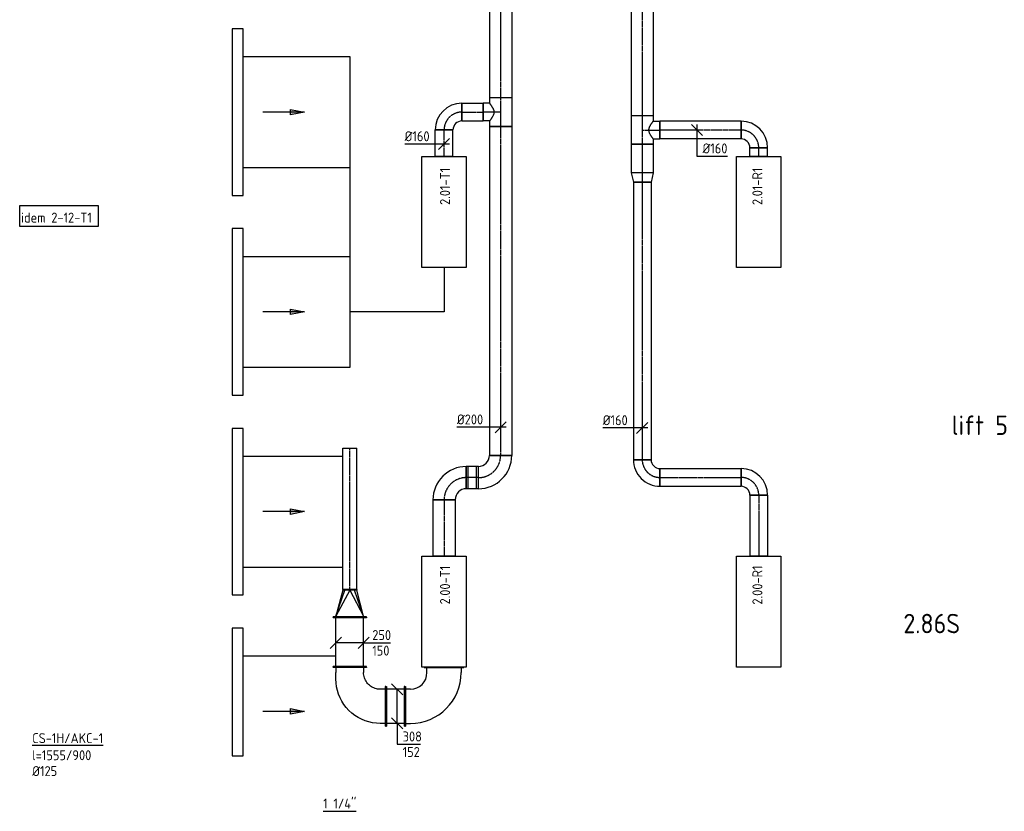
# Model space of a CAD drawing. Header units: millimetres. Extents: x -2770 to 48660, y -299 to 65946.
# Tile 1 of 39: x -2733 to 6137, y 0 to 7133. Entities that reach past the tile are written whole.
import ezdxf

# ---------------------------------------------------------------- set-up
doc = ezdxf.new("R2010")
doc.units = ezdxf.units.MM
doc.linetypes.add('CENTER2', pattern=[28.575, 19.05, -3.175, 3.175, -3.175])
for name, color, linetype in [('BL$2----', 7, 'Continuous'), ('bTuwkundig', 7, 'Continuous'), ('WL570---_APP', 2, 'Continuous'), ('WL570---_RETOUR_D', 4, 'Continuous'), ('WL570---_RETOUR_HL', 1, 'CENTER2'), ('WL570---_TOEVOER', 3, 'Continuous'), ('WL570---_TOEVOER_D', 3, 'Continuous'), ('WL570---_TOEVOER_HL', 1, 'CENTER2'), ('WM561---_RETOUR', 1, 'Continuous'), ('WM570---', 1, 'Continuous'), ('WM570---_RETOUR', 1, 'Continuous'), ('WM570---_TOEVOER', 1, 'Continuous')]:
    doc.layers.add(name, color=color, linetype=linetype)
doc.styles.add('STABICAD-018', font='ISOCP.SHX', dxfattribs={"height": 90})
doc.styles.add('STABICAD-035', font='ISOCP.SHX', dxfattribs={"height": 175})
doc.styles.get("Standard").update_dxf_attribs({"font": 'arial.ttf'})

# ---------------------------------------------------------------- blocks, each defined once
blk = doc.blocks.new('*U8')
at = {"color": 0, "linetype": 'Continuous'}
for p, q in [((-354, 179), (-349, 179)), ((-354, -179), (-354, 179)), ((-349, -179), (-349, 179)), ((-349, 154), (-304, 154)), ((-304, -154), (-349, -154)), ((-354, -179), (-349, -179)), ((-179, -354), (-179, -349)), ((-179, -349), (179, -349)), ((-179, -354), (179, -354)), ((-154, -304), (-154, -349)), ((154, -349), (154, -304)), ((179, -354), (179, -349))]:
    blk.add_line(p, q, dxfattribs=at)
for radius in [458, 150]:
    blk.add_arc((-304, -304), radius, 0, 90, dxfattribs=at)
at = {"layer": 'WM570---_RETOUR', "color": 2, "style": 'STABICAD-018'}
for tag in ['SECTIONCODE', 'CODE', 'POSITIONCODE']:
    blk.add_attdef(tag, (1090.2, 946), '', height=1.8, dxfattribs=at)
blk = doc.blocks.new('*U10')
at = {"color": 0, "linetype": 'Continuous'}
for p, q in [((0, 179), (5, 179)), ((0, -179), (0, 179)), ((5, -179), (5, 179)), ((171, 179), (166, 179)), ((166, -179), (166, 179)), ((171, -179), (171, 179)), ((5, 154), (166, 154)), ((5, -154), (166, -154)), ((0, -179), (5, -179)), ((171, -179), (166, -179))]:
    blk.add_line(p, q, dxfattribs=at)
at = {"layer": 'WM570---_RETOUR', "color": 2, "style": 'STABICAD-018'}
for tag in ['POSITIONCODE', 'SECTIONCODE', 'CODE']:
    blk.add_attdef(tag, (736.2, 946), '', height=1.8, rotation=180, dxfattribs=at)
blk = doc.blocks.new('*U13')
at = {"color": 0, "linetype": 'Continuous'}
for p, q in [((0, 150), (5, 150)), ((0, -150), (0, 150)), ((5, -150), (5, 150)), ((5, 125), (443.7, 125)), ((448.7, 150), (443.7, 150)), ((443.7, -150), (443.7, 150)), ((448.7, -150), (448.7, 150)), ((0, -150), (5, -150)), ((5, -125), (443.7, -125)), ((448.7, -150), (443.7, -150))]:
    blk.add_line(p, q, dxfattribs=at)
at = {"layer": 'WM570---_RETOUR', "color": 2, "style": 'STABICAD-018'}
for tag in ['SECTIONCODE', 'POSITIONCODE']:
    blk.add_attdef(tag, (90.2, 1349.5), '', height=1.8, dxfattribs=at)
blk.add_attdef('CODE', (240.2, 1300), '', height=1.8, rotation=90, dxfattribs=at)
blk = doc.blocks.new('*U9')
at = {"color": 0, "linetype": 'Continuous'}
for p, q in [((-325, 179), (-320, 179)), ((-325, -179), (-325, 179)), ((-320, -179), (-320, 179)), ((-320, 154), (-275, 154)), ((-275, 154), (-240.1, 152.5)), ((-240.1, 152.5), (-205.5, 147.9)), ((-205.5, 147.9), (-171.5, 140.4)), ((-171.5, 140.4), (-138.2, 129.9)), ((-138.2, 129.9), (-106, 116.5)), ((-106, 116.5), (-75, 100.4)), ((-75, 100.4), (-45.6, 81.7)), ((-45.6, 81.7), (-17.9, 60.4)), ((-17.9, 60.4), (7.8, 36.8)), ((7.8, 36.8), (31.4, 11.1)), ((31.4, 11.1), (52.7, -16.6)), ((52.7, -16.6), (71.4, -46)), ((71.4, -46), (87.5, -77)), ((87.5, -77), (100.9, -109.2)), ((-320, -154), (-275, -154)), ((-275, -154), (-263.2, -154.5)), ((-263.2, -154.5), (-251.5, -155.8)), ((-251.5, -155.8), (-240, -158.1)), ((-240, -158.1), (-228.6, -161.3)), ((-228.6, -161.3), (-217.6, -165.4)), ((-217.6, -165.4), (-206.9, -170.3)), ((-206.9, -170.3), (-196.6, -176.1)), ((-196.6, -176.1), (-186.8, -182.6)), ((100.9, -109.2), (111.4, -142.5)), ((111.4, -142.5), (118.9, -176.5)), ((118.9, -176.5), (123.5, -211.1)), ((-325, -179), (-320, -179)), ((-186.8, -182.6), (-177.6, -189.9)), ((-177.6, -189.9), (-168.9, -197.9)), ((-168.9, -197.9), (-160.9, -206.6)), ((-160.9, -206.6), (-153.6, -215.8)), ((-153.6, -215.8), (-147.1, -225.6)), ((-147.1, -225.6), (-141.3, -235.9)), ((-141.3, -235.9), (-136.4, -246.6)), ((-136.4, -246.6), (-132.3, -257.6)), ((-132.3, -257.6), (-129.1, -269)), ((123.5, -211.1), (125, -246)), ((125, -246), (125, -275)), ((-150, -354), (-150, -349)), ((-150, -349), (150, -349)), ((-150, -354), (150, -354)), ((-129.1, -269), (-126.8, -280.5)), ((-126.8, -280.5), (-125.5, -292.2)), ((-125.5, -292.2), (-125, -304)), ((-125, -349), (-125, -304)), ((125, -275), (125, -304)), ((125, -349), (125, -304)), ((150, -354), (150, -349))]:
    blk.add_line(p, q, dxfattribs=at)
at = {"layer": 'WM570---_RETOUR', "color": 2, "style": 'STABICAD-018'}
for tag in ['SECTIONCODE', 'CODE', 'POSITIONCODE']:
    blk.add_attdef(tag, (240.2, 946), '', height=1.8, dxfattribs=at)
blk = doc.blocks.new('*U11')
at = {"color": 0, "linetype": 'Continuous'}
for p, q in [((-5, 150), (0, 150)), ((-5, -150), (-5, 150)), ((0, -150), (0, 150)), ((5, 125), (0, 125)), ((240, 0), (5, 125)), ((5, 125), (240, 44.2)), ((240, 62.5), (5, 125)), ((240, 0), (5, -125)), ((245, 62.5), (240, 62.5)), ((240, -62.5), (240, 62.5)), ((245, -62.5), (245, 62.5)), ((5, -125), (240, -44.2)), ((5, -125), (240, -62.5)), ((245, -62.5), (240, -62.5)), ((-5, -150), (0, -150)), ((5, -125), (0, -125))]:
    blk.add_line(p, q, dxfattribs=at)
at = {"layer": 'WM570---_RETOUR', "color": 2, "style": 'STABICAD-018'}
for tag, p in [('CODE', (240.2, 1853.7)), ('SECTIONCODE', (240.2, 1753.7)), ('POSITIONCODE', (240.2, 1753.7))]:
    blk.add_attdef(tag, p, '', height=1.8, dxfattribs=at)
blk = doc.blocks.new('*U12')
at = {"color": 0, "linetype": 'Continuous'}
for p, q in [((0, 62.5), (1274.7, 62.5)), ((0, -62.5), (0, 62.5)), ((1274.7, 62.5), (1274.7, -62.5)), ((0, -62.5), (1274.7, -62.5))]:
    blk.add_line(p, q, dxfattribs=at)
at = {"layer": 'WL570---_TOEVOER_HL', "linetype": 'CENTER2'}
blk.add_line((0, 0), (1274.7, 0), dxfattribs=at)
at = {"layer": 'WM570---_RETOUR', "color": 2, "style": 'STABICAD-018'}
for tag, p in [('POSITIONCODE', (90.2, 2614)), ('SECTIONCODE', (240.2, 1998.7)), ('CODE', (240.2, 1998.7))]:
    blk.add_attdef(tag, p, '', height=1.8, dxfattribs=at)
blk = doc.blocks.new('*U14')
at = {"color": 0, "linetype": 'Continuous'}
for p, q in [((-300, -50), (-200, 50)), ((0, 0), (-250, 0)), ((-50, -50), (50, 50)), ((0, 0), (27.9, 0)), ((27.9, 0), (242.2, 0))]:
    blk.add_line(p, q, dxfattribs=at)
at = {"color": 0, "linetype": 'Continuous', "style": 'STABICAD-018'}
for s, p in [('250', (77.9, 25)), ('150', (77.9, -115))]:
    blk.add_text(s, height=90, dxfattribs=at).set_placement(p)
at = {"layer": 'WM570---_RETOUR', "color": 2, "style": 'STABICAD-018'}
blk.add_attdef('CODE', (365.2, 1518), '', height=1.8, dxfattribs=at)
blk = doc.blocks.new('*U35')
at = {"color": 0, "linetype": 'Continuous'}
for p, q in [((0, 100, -2975), (1292, 100, -2975)), ((0, -100, -2975), (0, 100, -2975)), ((1292, 100, -2975), (1292, -100, -2975)), ((0, -100, -2975), (1292, -100, -2975))]:
    blk.add_line(p, q, dxfattribs=at)
at = {"layer": 'WL570---_TOEVOER_HL', "linetype": 'CENTER2'}
blk.add_line((0, 0, -2975), (1292, 0, -2975), dxfattribs=at)
at = {"layer": 'WM570---', "color": 2}
for tag in ['CODE', 'SECTIONCODE', 'POSITIONCODE']:
    blk.add_attdef(tag, (1599.2, 7720.3, 2975), '', height=1.8, dxfattribs=at)
blk = doc.blocks.new('*U18')
at = {"color": 0, "linetype": 'Continuous'}
for p, q in [((-200, -100, -3000), (-200, 100, -3000)), ((100, -200, -3000), (-100, -200, -3000))]:
    blk.add_line(p, q, dxfattribs=at)
for radius in [300, 100]:
    blk.add_arc((-200, -200, -3000), radius, 360, 90, dxfattribs=at)
at = {"layer": 'WL570---_TOEVOER_HL', "linetype": 'CENTER2'}
blk.add_arc((-200, -200, -3000), 200, 0, 90, dxfattribs=at)
at = {"layer": 'BL$2----', "color": 2, "style": 'STABICAD-018'}
blk.add_attdef('CODE', (1375, 3106.7, 3000), '', height=1.8, dxfattribs=at)
at = {"layer": 'BL$2----', "color": 2}
for tag in ['SECTIONCODE', 'POSITIONCODE']:
    blk.add_attdef(tag, (1375, 3006.7, 3000), '', height=1.8, dxfattribs=at)
blk = doc.blocks.new('*U17')
at = {"color": 0, "linetype": 'Continuous'}
for p, q in [((-54.5, 100, -3000), (37.5, 100, -3000)), ((-54.5, 100, -3000), (-54.5, -100, -3000)), ((-37.5, 100, -3000), (54.5, 100, -3000)), ((-37.5, 100, -3000), (-37.5, -100, -3000)), ((37.5, 100, -3000), (37.5, -100, -3000)), ((54.5, 100, -3000), (54.5, -100, -3000)), ((-54.5, -100, -3000), (37.5, -100, -3000)), ((-37.5, -100, -3000), (54.5, -100, -3000))]:
    blk.add_line(p, q, dxfattribs=at)
at = {"layer": 'WL570---_TOEVOER_HL', "linetype": 'CENTER2'}
blk.add_line((-54.5, 0, -3000), (54.5, 0, -3000), dxfattribs=at)
at = {"layer": 'BL$2----', "color": 2}
for tag in ['CODE', 'SECTIONCODE', 'POSITIONCODE']:
    blk.add_attdef(tag, (1120.5, 3006.7, 3000), '', height=1.8, dxfattribs=at)
blk = doc.blocks.new('*U16')
at = {"color": 0, "linetype": 'Continuous'}
for p, q in [((-100, 200, -3000), (100, 200, -3000)), ((-200, -100, -3000), (-200, 100, -3000))]:
    blk.add_line(p, q, dxfattribs=at)
for radius, end in [(100, 360), (300, 0)]:
    blk.add_arc((-200, 200, -3000), radius, 270, end, dxfattribs=at)
at = {"layer": 'WL570---_TOEVOER_HL', "linetype": 'CENTER2'}
blk.add_arc((-200, 200, -3000), 200, 270, 0, dxfattribs=at)
at = {"layer": 'BL$2----', "color": 2, "style": 'STABICAD-018'}
blk.add_attdef('CODE', (866, 3106.7, 3000), '', height=1.8, dxfattribs=at)
at = {"layer": 'BL$2----', "color": 2}
for tag in ['SECTIONCODE', 'POSITIONCODE']:
    blk.add_attdef(tag, (866, 3006.7, 3000), '', height=1.8, dxfattribs=at)
blk = doc.blocks.new('*U15')
at = {"color": 0, "linetype": 'Continuous'}
for p, q in [((0, 100, -3000), (506.7, 100, -3000)), ((0, -100, -3000), (0, 100, -3000)), ((506.7, 100, -3000), (506.7, -100, -3000)), ((0, -100, -3000), (506.7, -100, -3000))]:
    blk.add_line(p, q, dxfattribs=at)
at = {"layer": 'WL570---_TOEVOER_HL', "linetype": 'CENTER2'}
blk.add_line((0, 0, -3000), (506.7, 0, -3000), dxfattribs=at)
at = {"layer": 'BL$2----', "color": 2}
for tag in ['CODE', 'SECTIONCODE', 'POSITIONCODE']:
    blk.add_attdef(tag, (866, 2806.7, 3000), '', height=1.8, dxfattribs=at)
blk = doc.blocks.new('*U47')
at = {"color": 0, "linetype": 'Continuous'}
for p, q in [((0, 100, -2975), (3397.3, 100, -2975)), ((0, -100, -2975), (0, 100, -2975)), ((3397.3, 100, -2975), (3397.3, -100, -2975)), ((0, -100, -2975), (3397.3, -100, -2975))]:
    blk.add_line(p, q, dxfattribs=at)
at = {"layer": 'WL570---_RETOUR_HL', "linetype": 'CENTER2'}
blk.add_line((0, 0, -2975), (3397.3, 0, -2975), dxfattribs=at)
at = {"layer": 'WM570---', "color": 2}
for tag in ['CODE', 'SECTIONCODE', 'POSITIONCODE']:
    blk.add_attdef(tag, (2875, 9664.1, 2975), '', height=1.8, dxfattribs=at)
blk = doc.blocks.new('*U19')
at = {"color": 0, "linetype": 'Continuous'}
for p, q in [((0, 100, -2975), (85.2, 80, -2975)), ((0, 100, -2975), (0, -100, -2975)), ((85.2, 80, -2975), (85.2, -80, -2975)), ((0, -100, -2975), (85.2, -80, -2975))]:
    blk.add_line(p, q, dxfattribs=at)
at = {"layer": 'WL570---_RETOUR_HL', "linetype": 'CENTER2'}
blk.add_line((0, 0, -2975), (85.2, 0, -2975), dxfattribs=at)
for centre in [(0, 0, -2975), (85.2, 0, -2975)]:
    blk.add_circle(centre, 0.0125, dxfattribs=at)
at = {"layer": 'BL$2----', "color": 2, "style": 'STABICAD-018'}
blk.add_attdef('CODE', (2875, 5853.2, 2975), '', height=1.8, dxfattribs=at)
at = {"layer": 'BL$2----', "color": 2}
for tag in ['SECTIONCODE', 'POSITIONCODE']:
    blk.add_attdef(tag, (2875, 5753.2, 2975), '', height=1.8, dxfattribs=at)
blk = doc.blocks.new('*U21')
at = {"color": 0, "linetype": 'Continuous'}
for p, q in [((0, 80, -2975), (2499.7, 80, -2975)), ((0, -80, -2975), (0, 80, -2975)), ((2499.7, 80, -2975), (2499.7, -80, -2975)), ((0, -80, -2975), (2499.7, -80, -2975))]:
    blk.add_line(p, q, dxfattribs=at)
at = {"layer": 'WL570---_RETOUR_HL', "linetype": 'CENTER2'}
blk.add_line((0, 0, -2975), (2499.7, 0, -2975), dxfattribs=at)
at = {"layer": 'BL$2----', "color": 2}
for tag in ['CODE', 'SECTIONCODE', 'POSITIONCODE']:
    blk.add_attdef(tag, (2875, 5668, 2975), '', height=1.8, dxfattribs=at)
blk = doc.blocks.new('*U20')
at = {"color": 0, "linetype": 'Continuous'}
for p, q in [((-80, 160, -2975), (80, 160, -2975)), ((-160, -80, -2975), (-160, 80, -2975))]:
    blk.add_line(p, q, dxfattribs=at)
for radius, end in [(80, 360), (240, 0)]:
    blk.add_arc((-160, 160, -2975), radius, 270, end, dxfattribs=at)
at = {"layer": 'WL570---_RETOUR_HL', "linetype": 'CENTER2'}
blk.add_arc((-160, 160, -2975), 160, 270, 0, dxfattribs=at)
at = {"layer": 'BL$2----', "color": 2}
for tag in ['CODE', 'SECTIONCODE', 'POSITIONCODE']:
    blk.add_attdef(tag, (2875, 3008.3, 2975), '', height=1.8, dxfattribs=at)
blk = doc.blocks.new('*U24')
at = {"color": 0, "linetype": 'Continuous'}
for p, q in [((0, 80, -2975), (730, 80, -2975)), ((0, -80, -2975), (0, 80, -2975)), ((730, 80, -2975), (730, -80, -2975)), ((0, -80, -2975), (730, -80, -2975))]:
    blk.add_line(p, q, dxfattribs=at)
at = {"layer": 'WL570---_RETOUR_HL', "linetype": 'CENTER2'}
blk.add_line((0, 0, -2975), (730, 0, -2975), dxfattribs=at)
at = {"layer": 'BL$2----', "color": 2}
for tag in ['CODE', 'SECTIONCODE', 'POSITIONCODE']:
    blk.add_attdef(tag, (3035, 3008.3, 2975), '', height=1.8, dxfattribs=at)
blk = doc.blocks.new('*U22')
at = {"color": 0, "linetype": 'Continuous'}
for p, q in [((-160, -80, -2975), (-160, 80, -2975)), ((80, -160, -2975), (-80, -160, -2975))]:
    blk.add_line(p, q, dxfattribs=at)
for radius in [240, 80]:
    blk.add_arc((-160, -160, -2975), radius, 0, 90, dxfattribs=at)
at = {"layer": 'WL570---_RETOUR_HL', "linetype": 'CENTER2'}
blk.add_arc((-160, -160, -2975), 160, 0, 90, dxfattribs=at)
at = {"layer": 'BL$2----', "color": 2}
for tag in ['CODE', 'SECTIONCODE', 'POSITIONCODE']:
    blk.add_attdef(tag, (3925, 3008.3, 2975), '', height=1.8, dxfattribs=at)
blk = doc.blocks.new('*U23')
at = {"color": 0, "linetype": 'Continuous'}
for p, q in [((0, 80, -2975), (548.3, 80, -2975)), ((0, -80, -2975), (0, 80, -2975)), ((548.3, 80, -2975), (548.3, -80, -2975)), ((0, -80, -2975), (548.3, -80, -2975))]:
    blk.add_line(p, q, dxfattribs=at)
at = {"layer": 'WL570---_RETOUR_HL', "linetype": 'CENTER2'}
blk.add_line((0, 0, -2975), (548.3, 0, -2975), dxfattribs=at)
at = {"layer": 'BL$2----', "color": 2}
for tag in ['CODE', 'SECTIONCODE', 'POSITIONCODE']:
    blk.add_attdef(tag, (3925, 2848.3, 2975), '', height=1.8, dxfattribs=at)
blk = doc.blocks.new('*U31')
at = {"color": 0, "linetype": 'Continuous'}
for p, q in [((-100, 0, -2975), (-393.1, 0, -2975)), ((50, 0, -2975), (-100, 0, -2975)), ((-50, -50, -2975), (50, 50, -2975))]:
    blk.add_line(p, q, dxfattribs=at)
at = {"color": 0, "linetype": 'Continuous', "style": 'STABICAD-018'}
blk.add_text('%%c200', height=90, dxfattribs=at).set_placement((-393.1, 25, -2975))
at = {"layer": 'WM570---', "color": 2}
blk.add_attdef('CODE', (1599.2, 3460.8, 2975), '', height=1.8, dxfattribs=at)
blk = doc.blocks.new('*U43')
at = {"color": 0, "linetype": 'Continuous'}
for p, q in [((-80, 0, -2975), (-355.1, 0, -2975)), ((50, 0, -2975), (-80, 0, -2975)), ((-50, -50, -2975), (50, 50, -2975))]:
    blk.add_line(p, q, dxfattribs=at)
at = {"color": 0, "linetype": 'Continuous', "style": 'STABICAD-018'}
blk.add_text('%%c160', height=90, dxfattribs=at).set_placement((-355.1, 25, -2975))
at = {"layer": 'WM570---', "color": 2}
blk.add_attdef('CODE', (2875, 3454, 2975), '', height=1.8, dxfattribs=at)
blk = doc.blocks.new('*U25')
at = {"color": 0, "linetype": 'Continuous'}
for p, q in [((50, 258), (-50, 358)), ((0, 0), (0, 308)), ((50, -50), (-50, 50)), ((0, 0), (0, -187.7)), ((0, -187.7), (212, -187.7))]:
    blk.add_line(p, q, dxfattribs=at)
at = {"color": 0, "linetype": 'Continuous', "style": 'STABICAD-018'}
for s, p in [('308', (50, -162.7)), ('152', (50, -302.7))]:
    blk.add_text(s, height=90, dxfattribs=at).set_placement(p)
at = {"layer": 'WM570---', "color": 2}
blk.add_attdef('CODE', (667.1, 792), '', height=1.8, dxfattribs=at)
blk = doc.blocks.new('*U27')
at = {"color": 0, "linetype": 'Continuous'}
for p, q in [((0, 80, -3000), (240, 80, -3000)), ((0, -80, -3000), (0, 80, -3000)), ((240, 80, -3000), (240, -80, -3000)), ((0, -80, -3000), (240, -80, -3000))]:
    blk.add_line(p, q, dxfattribs=at)
at = {"layer": 'WL570---_TOEVOER_HL', "linetype": 'CENTER2'}
blk.add_line((0, 0, -3000), (240, 0, -3000), dxfattribs=at)
at = {"layer": 'WM570---', "color": 2}
for tag in ['CODE', 'SECTIONCODE', 'POSITIONCODE']:
    blk.add_attdef(tag, (1090.2, 5900, 3000), '', height=1.8, dxfattribs=at)
blk = doc.blocks.new('*U26')
at = {"color": 0, "linetype": 'Continuous'}
for p, q in [((-160, -80, -3000), (-160, 80, -3000)), ((80, -160, -3000), (-80, -160, -3000))]:
    blk.add_line(p, q, dxfattribs=at)
for radius, start in [(240, 360), (80, 0)]:
    blk.add_arc((-160, -160, -3000), radius, start, 90, dxfattribs=at)
at = {"layer": 'WL570---_TOEVOER_HL', "linetype": 'CENTER2'}
blk.add_arc((-160, -160, -3000), 160, 0, 90, dxfattribs=at)
at = {"layer": 'WM570---', "color": 2}
for tag in ['CODE', 'SECTIONCODE', 'POSITIONCODE']:
    blk.add_attdef(tag, (1090.2, 6300, 3000), '', height=1.8, dxfattribs=at)
blk = doc.blocks.new('*U29')
at = {"color": 0, "linetype": 'Continuous'}
for p, q in [((0, 80, -2975), (191.7, 80, -2975)), ((0, -80, -2975), (0, 80, -2975)), ((191.7, 80, -2975), (191.7, -80, -2975)), ((0, -80, -2975), (191.7, -80, -2975))]:
    blk.add_line(p, q, dxfattribs=at)
at = {"layer": 'WL570---_TOEVOER_HL', "linetype": 'CENTER2'}
blk.add_line((0, 0, -2975), (191.7, 0, -2975), dxfattribs=at)
at = {"layer": 'WM570---', "color": 2}
for tag in ['CODE', 'SECTIONCODE', 'POSITIONCODE']:
    blk.add_attdef(tag, (1250.2, 6300, 2975), '', height=1.8, dxfattribs=at)
blk = doc.blocks.new('*U28')
at = {"color": 0, "linetype": 'Continuous'}
for p, q in [((0, 100, -2975), (2965, 100, -2975)), ((0, -100, -2975), (0, 100, -2975)), ((2965, 100, -2975), (2965, -100, -2975)), ((0, -100, -2975), (2965, -100, -2975))]:
    blk.add_line(p, q, dxfattribs=at)
at = {"layer": 'WL570---_TOEVOER_HL', "linetype": 'CENTER2'}
blk.add_line((0, 0, -2975), (2965, 0, -2975), dxfattribs=at)
at = {"layer": 'WM570---', "color": 2}
for tag in ['CODE', 'SECTIONCODE', 'POSITIONCODE']:
    blk.add_attdef(tag, (1599.2, 6171.7, 2975), '', height=1.8, dxfattribs=at)
blk = doc.blocks.new('*U30')
at = {"color": 0, "linetype": 'Continuous'}
for p, q in [((-128.3, 100, -2975), (128.3, 100, -2975)), ((-128.3, 100, -2975), (-128.3, -100, -2975)), ((128.3, 100, -2975), (128.3, -100, -2975)), ((-128.3, -100, -2975), (-80, -100, -2975)), ((-80, -100, -2975), (-80, -157.3, -2975)), ((80, -157.3, -2975), (-80, -157.3, -2975)), ((80, -100, -2975), (128.3, -100, -2975)), ((80, -100, -2975), (80, -157.3, -2975))]:
    blk.add_line(p, q, dxfattribs=at)
blk.add_spline([(-79.6, -99.7, -2975), (-78.4, -98.7, -2975), (-76.3, -97.1, -2975), (-73.5, -94.9, -2975), (-69.9, -92.2, -2975), (-65.7, -88.9, -2975), (-60.7, -85.3, -2975), (-55.1, -81.5, -2975), (-49, -77.4, -2975), (-42.3, -73.4, -2975), (-35.2, -69.6, -2975), (-27.8, -66.1, -2975), (-20.1, -63.3, -2975), (-12.1, -61.2, -2975), (-4.1, -60.1, -2975), (4.1, -60.1, -2975), (12.1, -61.2, -2975), (20.1, -63.3, -2975), (27.8, -66.1, -2975), (35.2, -69.6, -2975), (42.3, -73.4, -2975), (49, -77.4, -2975), (55.1, -81.5, -2975), (60.7, -85.3, -2975), (65.7, -88.9, -2975), (69.9, -92.2, -2975), (73.5, -94.9, -2975), (76.3, -97.1, -2975), (78.4, -98.7, -2975), (79.6, -99.7, -2975), (80, -100, -2975)], degree=3, dxfattribs=at)
at = {"layer": 'WL570---_TOEVOER_HL', "linetype": 'CENTER2'}
for p, q in [((0, 0, -2975), (0, -157.3, -2975)), ((-128.3, 0, -2975), (128.3, 0, -2975))]:
    blk.add_line(p, q, dxfattribs=at)
at = {"layer": 'WM570---', "color": 2}
for tag in ['CODE', 'SECTIONCODE', 'POSITIONCODE']:
    blk.add_attdef(tag, (1599.2, 6300, 2975), '', height=1.8, dxfattribs=at)
blk = doc.blocks.new('*U32')
at = {"color": 0, "linetype": 'Continuous'}
for p, q in [((-80, 0, -2975), (-355.1, 0, -2975)), ((50, 0, -2975), (-80, 0, -2975)), ((-50, -50, -2975), (50, 50, -2975))]:
    blk.add_line(p, q, dxfattribs=at)
at = {"color": 0, "linetype": 'Continuous', "style": 'STABICAD-018'}
blk.add_text('%%c160', height=90, dxfattribs=at).set_placement((-355.1, 25, -2975))
at = {"layer": 'WM570---', "color": 2}
blk.add_attdef('CODE', (1090.2, 6012.4, 2975), '', height=1.8, dxfattribs=at)
blk = doc.blocks.new('*U39')
at = {"color": 0, "linetype": 'Continuous'}
for p, q in [((0, 80, -3000), (78.5, 80, -3000)), ((0, -80, -3000), (0, 80, -3000)), ((78.5, 80, -3000), (78.5, -80, -3000)), ((0, -80, -3000), (78.5, -80, -3000))]:
    blk.add_line(p, q, dxfattribs=at)
at = {"layer": 'WL570---_RETOUR_HL', "linetype": 'CENTER2'}
blk.add_line((0, 0, -3000), (78.5, 0, -3000), dxfattribs=at)
at = {"layer": 'WM570---', "color": 2}
for tag in ['CODE', 'SECTIONCODE', 'POSITIONCODE']:
    blk.add_attdef(tag, (3925, 5900, 3000), '', height=1.8, dxfattribs=at)
blk = doc.blocks.new('*U40')
at = {"color": 0, "linetype": 'Continuous'}
for p, q in [((0, 80, -2975), (732.7, 80, -2975)), ((0, -80, -2975), (0, 80, -2975)), ((732.7, 80, -2975), (732.7, -80, -2975)), ((0, -80, -2975), (732.7, -80, -2975))]:
    blk.add_line(p, q, dxfattribs=at)
at = {"layer": 'WL570---_RETOUR_HL', "linetype": 'CENTER2'}
blk.add_line((0, 0, -2975), (732.7, 0, -2975), dxfattribs=at)
at = {"layer": 'WM570---', "color": 2}
for tag in ['CODE', 'SECTIONCODE', 'POSITIONCODE']:
    blk.add_attdef(tag, (3765, 6138.5, 2975), '', height=1.8, dxfattribs=at)
blk = doc.blocks.new('*U38')
at = {"color": 0, "linetype": 'Continuous'}
for p, q in [((-160, -80, -3000), (-160, 80, -3000)), ((80, -160, -3000), (-80, -160, -3000))]:
    blk.add_line(p, q, dxfattribs=at)
for radius, start in [(240, 0), (80, 360)]:
    blk.add_arc((-160, -160, -3000), radius, start, 90, dxfattribs=at)
at = {"layer": 'WL570---_RETOUR_HL', "linetype": 'CENTER2'}
blk.add_arc((-160, -160, -3000), 160, 0, 90, dxfattribs=at)
at = {"layer": 'WM570---', "color": 2}
for tag in ['CODE', 'SECTIONCODE', 'POSITIONCODE']:
    blk.add_attdef(tag, (3925, 6282.2, 3000), '', height=1.8, dxfattribs=at)
blk = doc.blocks.new('*U41')
at = {"color": 0, "linetype": 'Continuous'}
for p, q in [((-128.3, 100, -2975), (-80, 100, -2975)), ((-128.3, 100, -2975), (-128.3, -100, -2975)), ((-80, 100, -2975), (-80, 157.3, -2975)), ((-80, 157.3, -2975), (80, 157.3, -2975)), ((80, 100, -2975), (80, 157.3, -2975)), ((80, 100, -2975), (128.3, 100, -2975)), ((128.3, 100, -2975), (128.3, -100, -2975)), ((-128.3, -100, -2975), (128.3, -100, -2975))]:
    blk.add_line(p, q, dxfattribs=at)
blk.add_spline([(79.6, 99.7, -2975), (78.4, 98.7, -2975), (76.3, 97.1, -2975), (73.5, 94.9, -2975), (69.9, 92.2, -2975), (65.7, 88.9, -2975), (60.7, 85.3, -2975), (55.1, 81.5, -2975), (49, 77.4, -2975), (42.3, 73.4, -2975), (35.2, 69.6, -2975), (27.8, 66.1, -2975), (20.1, 63.3, -2975), (12.1, 61.2, -2975), (4.1, 60.1, -2975), (-4.1, 60.1, -2975), (-12.1, 61.2, -2975), (-20.1, 63.3, -2975), (-27.8, 66.1, -2975), (-35.2, 69.6, -2975), (-42.3, 73.4, -2975), (-49, 77.4, -2975), (-55.1, 81.5, -2975), (-60.7, 85.3, -2975), (-65.7, 88.9, -2975), (-69.9, 92.2, -2975), (-73.5, 94.9, -2975), (-76.3, 97.1, -2975), (-78.4, 98.7, -2975), (-79.6, 99.7, -2975), (-80, 100, -2975)], degree=3, dxfattribs=at)
at = {"layer": 'WL570---_RETOUR_HL', "linetype": 'CENTER2'}
for p, q in [((0, 0, -2975), (0, 157.3, -2975)), ((-128.3, 0, -2975), (128.3, 0, -2975))]:
    blk.add_line(p, q, dxfattribs=at)
at = {"layer": 'WM570---', "color": 2}
for tag in ['CODE', 'SECTIONCODE', 'POSITIONCODE']:
    blk.add_attdef(tag, (2875, 6138.5, 2975), '', height=1.8, dxfattribs=at)
blk = doc.blocks.new('*U42')
at = {"color": 0, "linetype": 'Continuous'}
for p, q in [((0, 100, -2975), (257, 100, -2975)), ((0, -100, -2975), (0, 100, -2975)), ((257, 100, -2975), (257, -100, -2975)), ((0, -100, -2975), (257, -100, -2975))]:
    blk.add_line(p, q, dxfattribs=at)
at = {"layer": 'WL570---_RETOUR_HL', "linetype": 'CENTER2'}
blk.add_line((0, 0, -2975), (257, 0, -2975), dxfattribs=at)
at = {"layer": 'WM570---', "color": 2}
for tag in ['CODE', 'SECTIONCODE', 'POSITIONCODE']:
    blk.add_attdef(tag, (2875, 6010.2, 2975), '', height=1.8, dxfattribs=at)
blk = doc.blocks.new('*U44')
at = {"color": 0, "linetype": 'Continuous'}
for p, q in [((50, -50, -2975), (-50, 50, -2975)), ((0, 50, -2975), (0, -235.6, -2975)), ((0, -235.6, -2975), (275.1, -235.6, -2975))]:
    blk.add_line(p, q, dxfattribs=at)
at = {"color": 0, "linetype": 'Continuous', "style": 'STABICAD-018'}
blk.add_text('%%c160', height=90, dxfattribs=at).set_placement((50, -210.6, -2975))
at = {"layer": 'WM570---', "color": 2}
blk.add_attdef('CODE', (3368.3, 6138.5, 2975), '', height=1.8, dxfattribs=at)
blk = doc.blocks.new('*U830')
at = {"color": 0, "linetype": 'Continuous'}
blk.add_line((1, 0), (298, 0), dxfattribs=at)
at = {"color": 0, "linetype": 'Continuous', "style": 'STABICAD-018'}
blk.add_text("1 1/4''", height=90, dxfattribs=at).set_placement((1, 25))
at = {"layer": 'WM570---_TOEVOER', "color": 2, "style": 'STABICAD-018'}
blk.add_attdef('CODE', (0, 0), '', height=1.2, dxfattribs=at)
blk = doc.blocks.new('*U831')
at = {"color": 0, "linetype": 'Continuous'}
blk.add_line((1, 0), (298, 0), dxfattribs=at)
at = {"color": 0, "linetype": 'Continuous', "style": 'STABICAD-018'}
blk.add_text("1 1/4''", height=90, dxfattribs=at).set_placement((1, 25))
at = {"layer": 'WM570---_TOEVOER', "color": 2, "style": 'STABICAD-018'}
blk.add_attdef('CODE', (0, 0), '', height=1.2, dxfattribs=at)
blk = doc.blocks.new('DM_SYM002')
at = {"color": 0, "linetype": 'Continuous'}
for p, q in [((0, 0), (-7.5, 0)), ((-2.5, -0.5), (-2.5, 0.5)), ((-2.5, 0.5), (0, 0)), ((0, 0), (-2.5, -0.5))]:
    blk.add_line(p, q, dxfattribs=at)
blk.add_solid([(-2.5, 0.5), (-2.5, -0.5), (0, 0)], dxfattribs=at)

msp = doc.modelspace()

# ---------------------------------------------------------------- linework, layer by layer
at = {"layer": 'WL570---_APP'}
for points in [[(890.2, 5900), (1290.2, 5900), (1290.2, 4900), (890.2, 4900)], [(3725, 5900), (4125, 5900), (4125, 4900), (3725, 4900)], [(890.2, 2300), (1290.2, 2300), (1290.2, 1300), (890.2, 1300)], [(3725, 2300), (4125, 2300), (4125, 1300), (3725, 1300)]]:
    msp.add_lwpolyline(points, close=True, dxfattribs=at)
at = {"layer": 'WL570---_TOEVOER_D'}
for points in [[(-818.6, 5550), (-718.6, 5550), (-718.6, 7050), (-818.6, 7050)], [(-818.6, 3750), (-718.6, 3750), (-718.6, 5250), (-818.6, 5250)], [(-818.6, 1950), (-718.6, 1950), (-718.6, 3450), (-818.6, 3450)], [(-818.6, 500), (-718.6, 500), (-718.6, 1650), (-818.6, 1650)]]:
    msp.add_lwpolyline(points, close=True, dxfattribs=at)
for points in [[(-718.6, 6800), (240.2, 6800), (240.2, 4000), (-718.6, 4000)], [(-718.6, 5800), (240.2, 5800)], [(-718.6, 5000), (240.2, 5000)], [(1090.2, 4900), (1090.2, 4500), (240.2, 4500)], [(-718.6, 3200), (177.7, 3200)], [(-718.6, 2200), (177.7, 2200)], [(-718.6, 1400), (115.2, 1400)]]:
    msp.add_lwpolyline(points, dxfattribs=at)
at = {"layer": 'WM570---_TOEVOER'}
msp.add_lwpolyline([(-2732.9, 5457.4), (-2027.3, 5457.4), (-2027.3, 5269.1), (-2732.9, 5269.1)], close=True, dxfattribs=at)

# ---------------------------------------------------------------- block references
at = {"layer": 'WL570---_RETOUR_D', "linetype": 'Continuous'}
for name, p, rotation in [('*U47', (2875, 9664.1, 2975), 270), ('*U41', (2875, 6138.5, 2975), 270), ('*U40', (3765, 6138.5, 2975), 180), ('*U42', (2875, 6010.2, 2975), 270), ('*U39', (3925, 5900, 2975), 90.00000000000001), ('*U19', (2875, 5753.2, 2975), 270), ('*U21', (2875, 5668, 2975), 270), ('*U20', (2875, 3008.3, 2975), 270), ('*U23', (3925, 2848.3, 2975), 270)]:
    msp.add_blockref(name, p, dxfattribs=dict(at, rotation=rotation))
for name, p in [('*U38', (3925, 6138.5, 2975)), ('*U24', (3035, 3008.3, 2975)), ('*U22', (3925, 3008.3, 2975))]:
    msp.add_blockref(name, p, dxfattribs=at)
at = {"layer": 'WL570---_TOEVOER', "linetype": 'Continuous', "xscale": 49.99999999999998, "yscale": 49.99999999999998, "zscale": 49.99999999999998, "rotation": 359.9999999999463}
for p in [(-168.6, 6300), (-168.6, 4500), (-168.6, 2700), (-168.6, 900)]:
    msp.add_blockref('DM_SYM002', p, dxfattribs=at)
at = {"layer": 'WL570---_TOEVOER_D', "linetype": 'Continuous'}
for name, p, rotation in [('*U35', (1599.2, 7720.3, 2975), 270), ('*U30', (1599.2, 6300, 2975), 270), ('*U26', (1090.2, 6300, 2975), 90.00000000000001), ('*U27', (1090.2, 5900, 2975), 90.00000000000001), ('*U28', (1599.2, 6171.7, 2975), 270), ('*U12', (240.2, 1998.7), 90.00000000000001), ('*U18', (1599.2, 3006.7, 2975), 270), ('*U16', (1090.2, 3006.7, 2975), 180), ('*U17', (1344.7, 3006.7, 2975), 180), ('*U15', (1090.2, 2806.7, 2975), 270), ('*U11', (240.2, 1753.7), 89.9999999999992), ('*U13', (240.2, 1300), 89.9999999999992), ('*U9', (240.2, 946), 180), ('*U8', (1090.2, 946), 270), ('*U10', (736.2, 946), 180)]:
    msp.add_blockref(name, p, dxfattribs=dict(at, rotation=rotation))
msp.add_blockref('*U29', (1250.2, 6300, 2975), dxfattribs=at)
at = {"layer": 'WM561---_RETOUR', "linetype": 'Continuous'}
for name in ['*U830', '*U831']:
    msp.add_blockref(name, (0, 0), dxfattribs=at)
at = {"layer": 'WM570---_RETOUR', "linetype": 'Continuous'}
for name, p in [('*U44', (3368.3, 6138.5, 2975)), ('*U43', (2875, 3454, 2975))]:
    msp.add_blockref(name, p, dxfattribs=at)
at = {"layer": 'WM570---_TOEVOER', "linetype": 'Continuous'}
for name, p in [('*U32', (1090.2, 6012.4, 2975)), ('*U31', (1599.2, 3460.8, 2975)), ('*U14', (365.2, 1518)), ('*U25', (667.1, 792))]:
    msp.add_blockref(name, p, dxfattribs=at)

# ---------------------------------------------------------------- texts
at = {"layer": 'bTuwkundig', "color": 3, "style": 'STABICAD-035'}
for s, p in [('lift 5', (5662.4, 3391, -500)), ('2.86S', (5227.9, 1604.4, -500))]:
    msp.add_text(s, height=175, dxfattribs=at).set_placement(p)
at = {"layer": 'WM570---', "style": 'STABICAD-018'}
for s, p in [('2.01-T1', (1143.7, 5463.7)), ('2.01-R1', (3957.6, 5462.5)), ('2.00-T1', (1143.7, 1863.7)), ('2.00-R1', (3957.6, 1862.5))]:
    msp.add_text(s, height=90, rotation=90, dxfattribs=at).set_placement(p)
for s, p in [('%%UCS-1H/AKC-1', (-2619.9, 614)), ('l=1555/900', (-2619.9, 460.4)), ('%%C125', (-2619.9, 317.3))]:
    msp.add_text(s, height=90, dxfattribs=at).set_placement(p)
at = {"layer": 'WM570---_TOEVOER', "style": 'STABICAD-018'}
msp.add_text('idem 2-12-T1', height=90, dxfattribs=at).set_placement((-2719.7, 5304.4))

doc.saveas('drawing.dxf')
